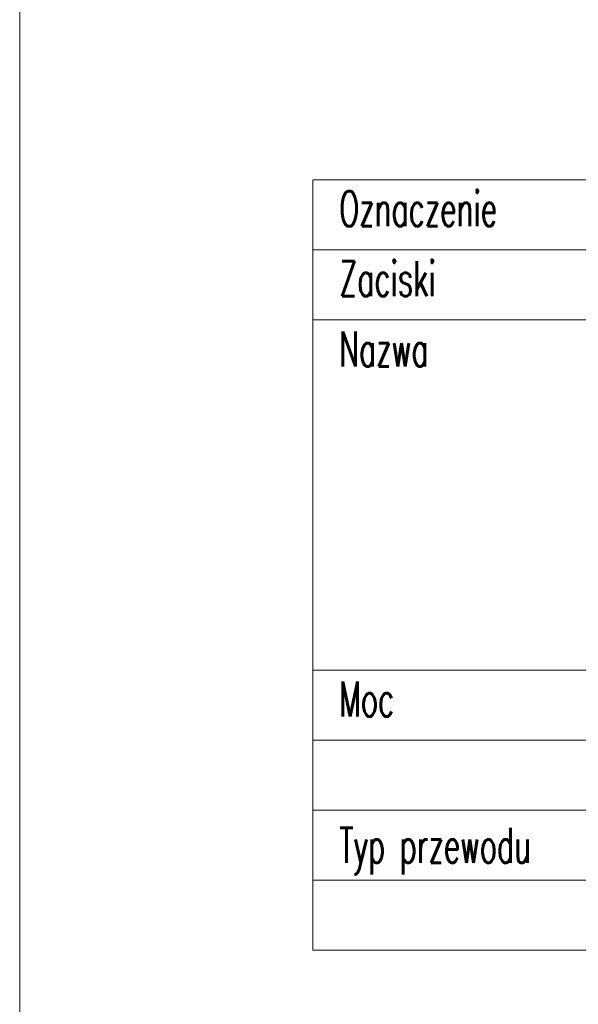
# Model space of a CAD drawing. Header units: millimetres. Extents: x -84458 to 77911, y -55868 to -29230.
# Tile 83 of 103: x 75210 to 75608, y -33227 to -32525. Entities that reach past the tile are written whole.
import ezdxf

# ---------------------------------------------------------------- set-up
doc = ezdxf.new("R2010")
doc.units = ezdxf.units.MM
doc.layers.get('0').update_dxf_attribs({"lineweight": 18})
doc.layers.add('CIENKA', color=7, linetype='Continuous', lineweight=20)
doc.styles.add('SIMPLEX', font='SIMPLEX.shx', dxfattribs={"width": 0.6, "height": 25})

msp = doc.modelspace()

# ---------------------------------------------------------------- linework, layer by layer
at = {"lineweight": 5}
for points in [[(75418.84, -32638.75), (75768.84, -32638.75), (75768.84, -32688.75), (75418.84, -32688.75)], [(75418.84, -32688.75), (75768.84, -32688.75), (75768.84, -32738.75), (75418.84, -32738.75)], [(75418.84, -32738.75), (75768.84, -32738.75), (75768.84, -32988.75), (75418.84, -32988.75)], [(75418.84, -32988.75), (75768.84, -32988.75), (75768.84, -33038.75), (75418.84, -33038.75)], [(75418.84, -33038.75), (75768.84, -33038.75), (75768.84, -33088.75), (75418.84, -33088.75)], [(75418.84, -33088.75), (75768.84, -33088.75), (75768.84, -33138.75), (75418.84, -33138.75)], [(75418.84, -33138.75), (75768.84, -33138.75), (75768.84, -33188.75), (75418.84, -33188.75)]]:
    msp.add_lwpolyline(points, close=True, dxfattribs=at)
at = {"layer": 'CIENKA'}
msp.add_lwpolyline([(75209.74, -34060.64), (77209.74, -34060.64), (77209.74, -31190.64), (75209.74, -31190.64)], close=True, dxfattribs=at)

# ---------------------------------------------------------------- texts
at = {"style": 'SIMPLEX', "width": 0.6}
for s, p in [('Oznaczenie', (75437.79, -32671.97)), ('Zaciski', (75437.79, -32721.97)), ('Nazwa', (75437.79, -32771.97)), ('Moc', (75437.79, -33021.97)), ('Typ przewodu', (75437.79, -33126.23))]:
    msp.add_text(s, height=25, dxfattribs=at).set_placement(p)

doc.saveas('drawing.dxf')
